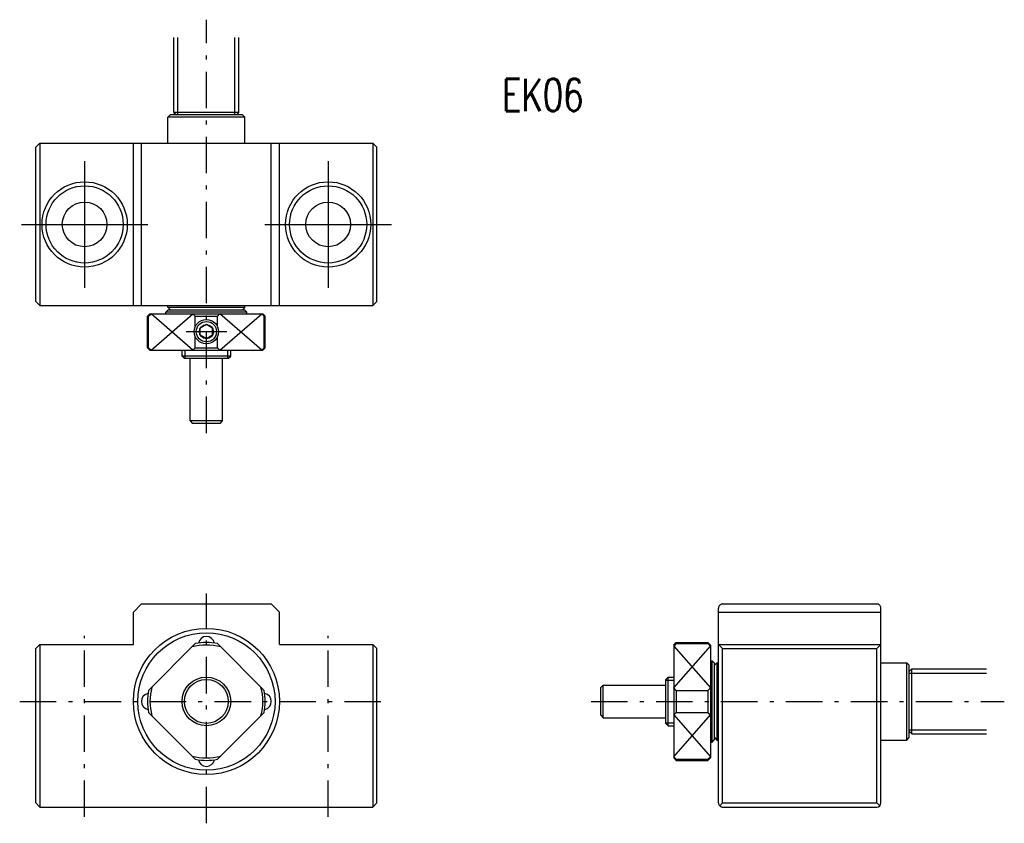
# Model space of a CAD drawing. Extents: x -23 to 98, y -15 to 84.
import ezdxf

# ---------------------------------------------------------------- set-up
doc = ezdxf.new("R2010")
doc.units = 0
doc.header["$MEASUREMENT"] = 0
doc.linetypes.add('CENTER', pattern=[8, 4.5, -1.5, 0.5, -1.5])
doc.linetypes.add('SOLID', pattern=[0])
doc.layers.get('0').update_dxf_attribs({"linetype": 'SOLID'})
doc.layers.add('LEVEL0', color=7, linetype='SOLID')
doc.styles.get("Standard").update_dxf_attribs({"font": 'txt.shx'})

msp = doc.modelspace()

# ---------------------------------------------------------------- linework, layer by layer
at = {"color": 7, "linetype": 'CENTER'}
for p, q in [((0, 33.030334), (0, 83.936089)), ((0, -15), (0, 13.307907)), ((-15, -14.21933), (-15, 8.073402)), ((15, -14.21933), (15, 8.073402)), ((-23, 0), (23, 0)), ((47.391571, 0), (98.297325, 0))]:
    msp.add_line(p, q, dxfattribs=at)
at = {"color": 7, "linetype": 'SOLID'}
for p, q in [((-4, 72.530334), (-4, 81.761406)), ((-3.5, 72.230331), (-3.5, 81.761406)), ((3.5, 72.230331), (3.5, 81.761406)), ((4, 72.530334), (4, 81.761406)), ((-4.450001, 72.230331), (-4.75, 71.930328)), ((-4.75, 68.730331), (-4.75, 71.930328)), ((4.75, 71.930328), (-4.75, 71.930328)), ((4.45, 72.230331), (-4.45, 72.230331)), ((-4.000002, 72.530334), (-3.7, 72.230331)), ((4, 72.530334), (-4, 72.530334)), ((4.000002, 72.530334), (3.7, 72.230331)), ((4.75, 71.930328), (4.45, 72.230331)), ((4.75, 68.730331), (4.75, 71.930328)), ((-20.500059, 68.730392), (-21.000059, 68.230377)), ((-21, 49.230331), (-21, 68.230316)), ((-20.5, 68.730331), (-20.5, 48.730331)), ((-20.5, 68.730331), (20.5, 68.730331)), ((-9, 48.730331), (-9, 68.730331)), ((-8, 48.730331), (-8, 68.730331)), ((8, 48.730331), (8, 68.730331)), ((9, 48.730331), (9, 68.730331)), ((20.5, 68.730331), (20.5, 48.730331)), ((20.500059, 68.730286), (21.000095, 68.230255)), ((21, 49.230331), (21, 68.230331)), ((-15, 66.52034), (-15, 50.940338)), ((15, 66.52034), (15, 50.940338)), ((-22.790009, 58.730331), (-7.209992, 58.730331)), ((7.209992, 58.730331), (22.789993, 58.730331)), ((-21.000055, 49.2304), (-20.500023, 48.730366)), ((-20.5, 48.730331), (20.5, 48.730331)), ((-4.75, 48.530334), (-4.75, 48.730331)), ((-4.749997, 48.530334), (4.749972, 48.530365)), ((-4.749991, 48.530323), (-4.450043, 48.230373)), ((4.749968, 48.530365), (4.449921, 48.230362)), ((4.75, 48.530334), (4.75, 48.730331)), ((20.999968, 49.230358), (20.500017, 48.730358)), ((-6.949998, 47.730339), (-7.250003, 47.430332)), ((-7.25, 43.530334), (-7.25, 47.430328)), ((-7.25, 47.430328), (-7.120361, 47.430328)), ((-7.120395, 47.430374), (-6.820388, 47.730377)), ((-7.120361, 43.530334), (-7.120361, 47.430328)), ((-6.950012, 47.730331), (6.950022, 47.730331)), ((-1.664944, 43.230343), (-6.820373, 47.730354)), ((-6.820364, 43.230312), (-1.664929, 47.73032)), ((5, 47.930328), (-5.000031, 47.930328)), ((-4.700007, 48.230339), (-5.000009, 47.930328)), ((-5, 47.730331), (-5, 47.930328)), ((-4.700012, 48.230331), (4.699997, 48.230331)), ((-1.364956, 47.430351), (-1.664991, 47.730392)), ((-1.36496, 47.430328), (1.364929, 47.430328)), ((-1.36496, 46.152348), (-1.36496, 47.430328)), ((1.364929, 46.152382), (1.364929, 47.430328)), ((1.364962, 47.430351), (1.664997, 47.730392)), ((6.820362, 43.230309), (1.664928, 47.730316)), ((1.66495, 43.230335), (6.820379, 47.730347)), ((4.999986, 47.93034), (4.700034, 48.230286)), ((5, 47.730331), (5, 47.930328)), ((7.120367, 47.43037), (6.82037, 47.730362)), ((7.249934, 47.430416), (6.949985, 47.73037)), ((7.120361, 43.530334), (7.120361, 47.430328)), ((7.25, 47.430328), (7.120361, 47.430328)), ((7.25, 43.530334), (7.25, 47.430328)), ((-0.000008, 46.396358), (-0.750009, 45.963345)), ((0.749993, 45.963345), (-0.000007, 46.396358)), ((-2.500008, 45.530331), (2.499992, 45.530331)), ((-1.36496, 43.530334), (-1.36496, 44.908314)), ((-0.750008, 45.097321), (-0.750008, 45.963345)), ((-0.000007, 44.664307), (-0.750007, 45.097321)), ((0.749992, 45.097321), (-0.000009, 44.664307)), ((0.749992, 45.097321), (0.749992, 45.963345)), ((1.364929, 43.530334), (1.364929, 44.908279)), ((-7.25, 43.530334), (-7.120361, 43.530334)), ((-6.950046, 43.230389), (-7.249995, 43.530342)), ((-7.120376, 43.530346), (-6.82034, 43.230309)), ((-6.950012, 43.230331), (6.949997, 43.230331)), ((-3, 42.530331), (-3, 43.230331)), ((3, 42.530331), (-3, 42.530331)), ((-2.999999, 42.530331), (-2.699999, 42.230331)), ((-2.625, 42.230331), (-2.625, 43.230331)), ((-1.364901, 43.530293), (-1.66489, 43.230293)), ((-1.36496, 43.530334), (1.364929, 43.530334)), ((1.364884, 43.530304), (1.664894, 43.230282)), ((2.625, 42.230331), (2.625, 43.230331)), ((2.7, 42.230331), (3.000001, 42.530331)), ((3, 42.530331), (3, 43.230331)), ((7.120369, 43.530342), (6.820333, 43.230305)), ((6.949993, 43.230335), (7.249998, 43.530338)), ((7.25, 43.530334), (7.120361, 43.530334)), ((2.7, 42.230331), (-2.7, 42.230331)), ((-2, 34.530331), (-2, 42.230331)), ((2, 34.530331), (2, 42.230331)), ((-2.000001, 34.530331), (-1.7, 34.230331)), ((2, 34.530331), (-2, 34.530331)), ((1.7, 34.230331), (-1.7, 34.230331)), ((1.7, 34.230331), (2.000001, 34.530331)), ((-8.0001, 12.000093), (-9.000096, 11.000119)), ((-9, 7), (-9, 11.000015)), ((-8, 12), (8, 12)), ((7.999945, 12.000068), (8.999921, 11.000086)), ((9, 7), (9, 10.999985)), ((63.091568, -12.5), (63.091568, 11.5)), ((63.091568, 11.000092), (83.091568, 11.000092)), ((63.591568, 12), (82.591568, 12)), ((83.091568, -12.5), (83.091568, 11.5)), ((-21, -12.5), (-21, 6.500084)), ((-20.499872, 6.999878), (-20.999872, 6.499963)), ((-20.5, 7), (-9, 7)), ((-20.5, 7), (-20.5, -13)), ((-1.364944, 7.120348), (-7.120371, 1.36492)), ((1.364937, 7.120332), (7.120343, 1.364925)), ((9, 7), (20.5, 7)), ((20.5, 7), (20.5, -13)), ((20.500011, 6.99998), (20.99996, 6.500035)), ((21, -12.5), (21, 6.5)), ((57.891582, 7.120372), (57.591545, 6.820336)), ((57.591549, 6.82036), (62.091557, 1.664923)), ((57.591568, 6.949997), (57.591568, -6.949997)), ((57.591579, 1.664943), (62.091591, 6.820374)), ((57.591621, 6.950047), (57.891571, 7.249995)), ((57.891571, 7.25), (57.891571, 7.120361)), ((57.891571, 7.25), (61.791565, 7.25)), ((57.891571, 7.120361), (61.791565, 7.120361)), ((61.791565, 7.25), (61.791565, 7.120361)), ((62.091568, 6.949994), (61.791565, 7.249998)), ((61.791599, 7.120381), (62.091599, 6.820376)), ((62.091568, 6.949997), (62.091568, -6.950037)), ((63.591568, 6.499978), (63.091503, 7.000002)), ((63.091568, 7), (83.091568, 7)), ((63.591568, 6.5), (82.591568, 6.5)), ((63.591568, -12.5), (63.591568, 6.5)), ((82.591568, -12.5), (82.591568, 6.5)), ((82.591576, 6.499979), (83.091637, 7)), ((62.091568, 5), (62.291565, 5)), ((62.591568, 4.700011), (62.291561, 5.000012)), ((62.291565, -5), (62.291565, 5.000015)), ((62.891567, 4.749995), (62.591564, 4.449999)), ((62.591568, -4.699997), (62.591568, 4.699997)), ((62.891567, 4.749996), (62.891567, -4.750004)), ((62.891571, 4.75), (63.091568, 4.75)), ((83.091568, 4.75), (86.291565, 4.75)), ((86.291565, -4.75), (86.291565, 4.75)), ((86.591568, 4.449999), (86.291565, 4.749998)), ((86.591568, -4.45), (86.591568, 4.45)), ((86.891571, 4), (86.591568, 3.7)), ((86.891571, 4), (96.122643, 4)), ((86.891571, -4), (86.891571, 4)), ((56.891567, 3), (56.591568, 2.700001)), ((56.591568, -2.7), (56.591568, 2.7)), ((56.591568, 2.625), (57.591568, 2.625)), ((56.891567, 3), (57.591568, 3)), ((56.891567, -3), (56.891567, 3)), ((86.591568, 3.5), (96.122643, 3.5)), ((48.891567, 1.999999), (48.591568, 1.7)), ((48.591568, -1.7), (48.591568, 1.7)), ((48.891567, 2), (56.591568, 2)), ((48.891567, -2), (48.891567, 2)), ((57.891525, 1.364901), (57.591526, 1.664889)), ((57.891571, 1.364945), (57.891571, -1.364929)), ((57.891571, 1.364945), (61.791565, 1.364945)), ((61.791565, 1.364945), (61.791565, -1.364929)), ((61.791588, 1.364958), (62.091629, 1.664993)), ((-7.120361, -1.364923), (-1.364911, -7.120372)), ((7.120343, -1.364928), (1.36491, -7.120361)), ((48.591568, -1.699998), (48.891567, -2)), ((48.891567, -2), (56.591568, -2)), ((57.891529, -1.364898), (57.591526, -1.664892)), ((57.591557, -6.820362), (62.09156, -1.664931)), ((57.591583, -1.664949), (62.091595, -6.82038)), ((57.891571, -1.364929), (61.791565, -1.364929)), ((61.791595, -1.364958), (62.091633, -1.664993)), ((56.591568, -2.625), (57.591568, -2.625)), ((56.591568, -2.700002), (56.891567, -3.000001)), ((56.891567, -3), (57.591568, -3)), ((86.591568, -3.5), (96.122643, -3.5)), ((62.291576, -4.999998), (62.591526, -4.700046)), ((62.591568, -4.449993), (62.891571, -4.75)), ((62.891571, -4.75), (63.091568, -4.75)), ((83.091568, -4.75), (86.291565, -4.75)), ((86.291565, -4.750001), (86.591568, -4.449999)), ((86.891571, -4), (86.591568, -3.7)), ((86.891571, -4), (96.122643, -4)), ((62.091568, -5), (62.291565, -5)), ((57.891575, -7.120375), (57.591537, -6.820339)), ((57.591576, -6.94999), (57.891582, -7.249995)), ((57.891571, -7.120361), (61.791565, -7.120361)), ((57.891571, -7.25), (57.891571, -7.120361)), ((57.891571, -7.25), (61.791565, -7.25)), ((61.791565, -7.25), (61.791565, -7.120361)), ((61.791592, -7.120381), (62.091591, -6.820376)), ((61.79166, -7.249941), (62.091614, -6.949992)), ((-21.000013, -12.5), (-20.500067, -12.999946)), ((-20.5, -13), (20.5, -13)), ((20.999992, -12.499983), (20.499952, -12.999986)), ((63.591576, -12.499987), (63.237995, -12.853538)), ((63.591568, -12.5), (82.591568, -12.5)), ((63.591568, -13), (82.591568, -13)), ((82.591568, -12.499974), (82.945145, -12.853525))]:
    msp.add_line(p, q, dxfattribs=at)
for centre, radius in [((-15, 58.730331), 5.25), ((-15, 58.730331), 4.75), ((15, 58.730331), 5.25), ((15, 58.730331), 4.75), ((-15, 58.730331), 2.75), ((15, 58.730331), 2.75), ((-0.000008, 45.530331), 1.5), ((-0.000008, 45.530331), 1.25), ((-0.000008, 45.530331), 0.866025), ((0, 0), 9), ((0, 0), 8.458504), ((0, 0), 3), ((0, 0), 2.7)]:
    msp.add_circle(centre, radius, dxfattribs=at)
for centre, radius, start, end in [((63.591568, 11.5), 0.5, 90.000003, 180.00001), ((82.591568, 11.5), 0.5, 0, 90.000003), ((0, 7), 1, 10.546632, 169.45337), ((0, 0), 6.95, 75.3097, 104.69022), ((0, 0), 7.25, 79.148376, 100.8516), ((0, 0), 7.25, 169.14838, 190.8515), ((0, 0), 6.95, 165.30976, 194.69012), ((0, 0), 6.95, 345.30983, 14.690297), ((0, 0), 7.25, 349.14845, 10.851623), ((-7, 0), 1, 100.54663, 259.45337), ((7, 0), 1, 280.54663, 79.453371), ((0, 0), 6.95, 255.30987, 284.69018), ((0, 0), 7.25, 259.14849, 280.85154), ((0, -7), 1, 190.54663, 349.45337), ((63.591568, -12.5), 0.5, 179.99999, 270), ((82.591568, -12.5), 0.5, 270, 0)]:
    msp.add_arc(centre, radius, start, end, dxfattribs=at)

# ---------------------------------------------------------------- texts
at = {"layer": 'LEVEL0', "color": 7, "linetype": 'SOLID', "width": 0.729492}
msp.add_text('EK06 ', height=4, dxfattribs=at).set_placement((36.449203, 72.672012))

doc.saveas('drawing.dxf')
